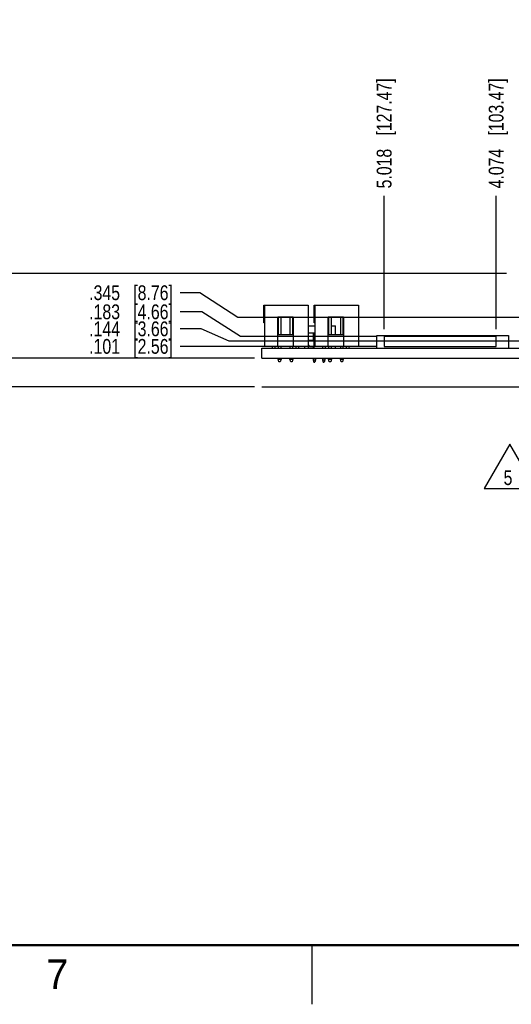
# Model space of a CAD drawing. Header units: inches. Extents: x 0 to 34, y 0 to 22.
# Tile 2 of 33: x 6 to 10.2, y 0 to 8.3. Entities that reach past the tile are written whole.
import ezdxf

# ---------------------------------------------------------------- set-up
doc = ezdxf.new("R2010")
doc.units = ezdxf.units.IN
doc.header["$LTSCALE"] = 1.87
doc.header["$MEASUREMENT"] = 0
doc.layers.get('0').update_dxf_attribs({"linetype": 'CONTINUOUS'})
doc.layers.add('DETAIL', color=7, linetype='CONTINUOUS')
doc.layers.add('DIMENSIONS', color=7, linetype='CONTINUOUS')
doc.styles.get("Standard").update_dxf_attribs({"font": 'txt', "width": 0.8})
doc.styles.add('TEXTSTYLE_2', font='txt')
doc.dimstyles.new('DIMSTYLE_1', dxfattribs={"dimtxt": 0.125, "dimasz": 0.18, "dimexe": 0.18, "dimexo": 0.0625, "dimgap": 0.09, "dimtad": 0, "dimtih": 1, "dimtoh": 1, "dimdec": 3, "dimzin": 4, "dimdsep": 46, "dimtxsty": 'STANDARD', "dimblk": '_FILLED', "dimblk1": '_FILLED', "dimblk2": '_FILLED', "dimcen": 0.09, "dimadec": 0, "dimazin": 0, "dimtp": 0.01, "dimtm": 0.01, "dimtfac": 1, "dimtdec": 3, "dimtofl": 0, "dimtmove": 0, "dimatfit": 3, "dimldrblk": '_FILLED', "dimfxl": 1, "dimtolj": 1, "dimtzin": 4, "dimarcsym": 0})
doc.dimstyles.new('DIMSTYLE_2', dxfattribs={"dimtxt": 0.125, "dimasz": 0.18, "dimexe": 0.18, "dimexo": 0.0625, "dimgap": 0.09, "dimtad": 0, "dimtih": 1, "dimtoh": 1, "dimdec": 3, "dimzin": 4, "dimdsep": 46, "dimtxsty": 'STANDARD', "dimblk": '_FILLED', "dimblk1": '_FILLED', "dimblk2": '_FILLED', "dimcen": 0.09, "dimadec": 0, "dimazin": 0, "dimtp": 0.01, "dimtm": 0.01, "dimtfac": 1, "dimtdec": 3, "dimtofl": 0, "dimtmove": 0, "dimatfit": 3, "dimldrblk": '_FILLED', "dimfxl": 1, "dimtolj": 1, "dimtzin": 4, "dimarcsym": 0})

# ---------------------------------------------------------------- blocks, each defined once
blk = doc.blocks.new('_FILLED')
at = {"color": 0, "linetype": 'BYBLOCK'}
blk.add_solid([(0, 0), (-1, 0.174), (-1, -0.174)], dxfattribs=at)
blk = doc.blocks.new('*D0')
at = {"layer": 'DIMENSIONS', "color": 2, "linetype": 'CONTINUOUS'}
for p, q in [((5.824, 6.5744), (5.6643, 6.5744)), ((5.824, 5.8139), (5.824, 6.5744)), ((10.1386, 6.1714), (5.699, 6.1714)), ((5.824, 6.1714), (5.824, 5.8139)), ((5.824, 5.4564), (5.824, 5.8139)), ((8.0115, 5.4564), (5.699, 5.4564))]:
    blk.add_line(p, q, dxfattribs=at)
at = {"layer": 'DIMENSIONS', "color": 2, "linetype": 'CONTINUOUS', "xscale": 0.18, "yscale": 0.18, "zscale": 0.18}
for p, rotation in [((5.824, 6.1714), 90), ((5.824, 5.4564), 270)]:
    blk.add_blockref('_FILLED', p, dxfattribs=dict(at, rotation=rotation))
at = {"layer": 'DIMENSIONS', "color": 2, "linetype": 'CONTINUOUS', "insert": (5.3018, 6.6369), "char_height": 0.125, "width": 0.7, "attachment_point": 3, "line_spacing_factor": 0.9}
blk.add_mtext('.715\\P[18.16]', dxfattribs=at)
blk = doc.blocks.new('*D1')
at = {"layer": 'DIMENSIONS', "color": 2, "linetype": 'CONTINUOUS'}
for p, q in [((5.824, 5.4564), (5.824, 5.8164)), ((8.0115, 5.4564), (5.699, 5.4564)), ((8.0115, 5.2144), (5.699, 5.2144)), ((5.824, 5.2144), (5.824, 4.772)), ((5.824, 4.772), (5.6853, 4.772))]:
    blk.add_line(p, q, dxfattribs=at)
at = {"layer": 'DIMENSIONS', "color": 2, "linetype": 'CONTINUOUS', "xscale": 0.18, "yscale": 0.18, "zscale": 0.18}
for p, rotation in [((5.824, 5.4564), 270), ((5.824, 5.2144), 90)]:
    blk.add_blockref('_FILLED', p, dxfattribs=dict(at, rotation=rotation))
at = {"layer": 'DIMENSIONS', "color": 2, "linetype": 'CONTINUOUS', "insert": (5.4228, 4.8345), "char_height": 0.125, "width": 0.6, "attachment_point": 3, "line_spacing_factor": 0.9}
blk.add_mtext('.242\\P[6.15]', dxfattribs=at)
blk = doc.blocks.new('*D5')
at = {"layer": 'DIMENSIONS', "color": 2, "linetype": 'CONTINUOUS'}
blk.add_line((10.0505, 5.7023), (10.0505, 6.8289), dxfattribs=at)
at = {"layer": 'DIMENSIONS', "color": 2, "linetype": 'CONTINUOUS', "insert": (9.988, 6.8914), "char_height": 0.125, "width": 1.425, "attachment_point": 1, "rotation": 90, "line_spacing_factor": 0.9}
blk.add_mtext('4.074{\\Ftxt.shx;\\W1.000000;\\H0.125000; }[103.47]', dxfattribs=at)
blk = doc.blocks.new('*D6')
at = {"layer": 'DIMENSIONS', "color": 2, "linetype": 'CONTINUOUS'}
blk.add_line((9.1056, 5.7023), (9.1056, 6.8289), dxfattribs=at)
at = {"layer": 'DIMENSIONS', "color": 2, "linetype": 'CONTINUOUS', "insert": (9.0431, 6.8914), "char_height": 0.125, "width": 1.425, "attachment_point": 1, "rotation": 90, "line_spacing_factor": 0.9}
blk.add_mtext('5.018{\\Ftxt.shx;\\W1.000000;\\H0.125000; }[127.47]', dxfattribs=at)
blk = doc.blocks.new('*D22')
at = {"layer": 'DIMENSIONS', "color": 2, "linetype": 'CONTINUOUS'}
for p, q in [((7.562, 5.7053), (7.3865, 5.7053)), ((7.7979, 5.6004), (7.562, 5.7053)), ((11.3232, 5.6004), (7.7979, 5.6004))]:
    blk.add_line(p, q, dxfattribs=at)
at = {"layer": 'DIMENSIONS', "color": 2, "linetype": 'CONTINUOUS', "insert": (7.324, 5.7678), "char_height": 0.125, "width": 1.125, "attachment_point": 3, "line_spacing_factor": 0.9}
blk.add_mtext('.144{\\Ftxt.shx;\\W1.000000;\\H0.125000; }[3.66]', dxfattribs=at)
blk = doc.blocks.new('*D23')
at = {"layer": 'DIMENSIONS', "color": 2, "linetype": 'CONTINUOUS'}
for p, q in [((7.5505, 6.0103), (7.3865, 6.0103)), ((7.8727, 5.8012), (7.5505, 6.0103)), ((11.3189, 5.8012), (7.8727, 5.8012))]:
    blk.add_line(p, q, dxfattribs=at)
at = {"layer": 'DIMENSIONS', "color": 2, "linetype": 'CONTINUOUS', "insert": (7.324, 6.0728), "char_height": 0.125, "width": 1.125, "attachment_point": 3, "line_spacing_factor": 0.9}
blk.add_mtext('.345{\\Ftxt.shx;\\W1.000000;\\H0.125000; }[8.76]', dxfattribs=at)
blk = doc.blocks.new('*D24')
at = {"layer": 'DIMENSIONS', "color": 2, "linetype": 'CONTINUOUS'}
for p, q in [((7.5677, 5.8492), (7.3865, 5.8492)), ((7.893, 5.6398), (7.5677, 5.8492)), ((9.0431, 5.6398), (7.893, 5.6398))]:
    blk.add_line(p, q, dxfattribs=at)
at = {"layer": 'DIMENSIONS', "color": 2, "linetype": 'CONTINUOUS', "insert": (7.324, 5.9117), "char_height": 0.125, "width": 1.125, "attachment_point": 3, "line_spacing_factor": 0.9}
blk.add_mtext('.183{\\Ftxt.shx;\\W1.000000;\\H0.125000; }[4.66]', dxfattribs=at)
blk = doc.blocks.new('*D25')
at = {"layer": 'DIMENSIONS', "color": 2, "linetype": 'CONTINUOUS'}
blk.add_line((9.0431, 5.5571), (7.3865, 5.5571), dxfattribs=at)
at = {"layer": 'DIMENSIONS', "color": 2, "linetype": 'CONTINUOUS', "insert": (7.324, 5.6196), "char_height": 0.125, "width": 1.125, "attachment_point": 3, "line_spacing_factor": 0.9}
blk.add_mtext('.101{\\Ftxt.shx;\\W1.000000;\\H0.125000; }[2.56]', dxfattribs=at)
blk = doc.blocks.new('FLAG_TRIANGLE_BL7', base_point=(10.229, 4.5449))
at = {"layer": 'DETAIL', "color": 2, "linetype": 'CONTINUOUS'}
for p, q in [((10.1652, 4.7322), (9.9489, 4.3576)), ((10.3815, 4.3576), (10.1652, 4.7322)), ((10.3291, 4.4484), (10.5091, 4.4484)), ((9.9489, 4.3576), (10.3815, 4.3576))]:
    blk.add_line(p, q, dxfattribs=at)
at = {"layer": 'DETAIL', "color": 2, "linetype": 'CONTINUOUS', "width": 0.8}
blk.add_text('5', height=0.125, dxfattribs=at).set_placement((10.1135, 4.3859))

msp = doc.modelspace()

# ---------------------------------------------------------------- linework, layer by layer
at = {"color": 7, "linetype": 'CONTINUOUS'}
for p, q in [((8.0909, 5.7564), (8.0909, 5.9064)), ((8.0909, 5.9064), (8.4639, 5.9064)), ((8.0989, 5.5564), (8.0989, 5.9064)), ((8.4639, 5.9064), (8.4639, 5.5564)), ((8.5159, 5.7564), (8.5159, 5.9064)), ((8.5159, 5.9064), (8.8889, 5.9064)), ((8.5239, 5.5564), (8.5239, 5.9064)), ((8.8889, 5.9064), (8.8889, 5.5564)), ((8.0989, 5.7564), (8.0909, 5.7564)), ((8.2089, 5.5564), (8.2089, 5.8064)), ((8.2089, 5.8064), (8.3389, 5.8064)), ((8.2114, 5.8064), (8.2114, 5.6564)), ((8.2364, 5.6564), (8.2364, 5.8064)), ((8.3114, 5.8064), (8.3114, 5.6564)), ((8.3364, 5.6564), (8.3364, 5.8064)), ((8.3389, 5.8064), (8.3389, 5.5564)), ((8.5239, 5.7564), (8.5159, 5.7564)), ((8.6339, 5.5564), (8.6339, 5.8064)), ((8.6339, 5.8064), (8.7639, 5.8064)), ((8.6364, 5.8064), (8.6364, 5.6564)), ((8.6614, 5.6564), (8.6614, 5.8064)), ((8.7364, 5.8064), (8.7364, 5.6564)), ((8.7614, 5.6564), (8.7614, 5.8064)), ((8.7639, 5.8064), (8.7639, 5.5564)), ((8.2089, 5.6564), (8.3389, 5.6564)), ((8.4639, 5.7314), (8.5239, 5.7314)), ((8.4674, 5.5414), (8.4674, 5.6714)), ((8.4674, 5.6714), (8.5161, 5.6714)), ((8.5069, 5.6714), (8.5069, 5.6064)), ((8.5161, 5.5414), (8.5161, 5.6714)), ((8.6339, 5.7314), (8.6364, 5.7314)), ((8.6339, 5.6714), (8.6364, 5.6714)), ((8.6339, 5.6564), (8.7639, 5.6564)), ((8.6614, 5.7314), (8.6948, 5.7314)), ((8.6948, 5.6564), (8.6948, 5.7314)), ((8.5161, 5.6064), (8.4674, 5.6064)), ((9.0455, 5.5414), (9.0455, 5.6477)), ((9.0455, 5.6477), (10.1558, 5.6477)), ((9.1056, 5.6398), (9.1056, 5.5571)), ((10.0505, 5.6398), (9.1056, 5.6398)), ((10.0505, 5.5571), (10.0505, 5.6398)), ((10.1558, 5.6477), (10.1558, 5.5414)), ((8.074, 5.4564), (8.074, 5.5414)), ((8.074, 5.5414), (14.124, 5.5414)), ((8.4639, 5.5564), (8.0989, 5.5564)), ((8.2114, 5.5564), (8.2114, 5.5414)), ((8.2364, 5.5414), (8.2364, 5.5564)), ((8.3114, 5.5564), (8.3114, 5.5414)), ((8.3364, 5.5414), (8.3364, 5.5564)), ((8.4374, 5.5414), (8.4374, 5.5564)), ((8.4674, 5.5664), (8.4774, 5.5564)), ((8.4774, 5.5564), (8.5161, 5.5564)), ((8.5069, 5.5564), (8.5069, 5.5414)), ((8.8889, 5.5564), (8.5239, 5.5564)), ((8.6053, 5.543), (8.6053, 5.5414)), ((8.6364, 5.5564), (8.6364, 5.5414)), ((8.6614, 5.5414), (8.6614, 5.5564)), ((8.6948, 5.5414), (8.6948, 5.5564)), ((8.7364, 5.5564), (8.7364, 5.5414)), ((8.7614, 5.5414), (8.7614, 5.5564)), ((9.1056, 5.5571), (10.0505, 5.5571)), ((8.074, 5.4564), (14.124, 5.4564)), ((8.2114, 5.4564), (8.2114, 5.4489)), ((8.2179, 5.4264), (8.2114, 5.4489)), ((8.2114, 5.4489), (8.2364, 5.4489)), ((8.2299, 5.4264), (8.2179, 5.4264)), ((8.2364, 5.4489), (8.2299, 5.4264)), ((8.2364, 5.4489), (8.2364, 5.4564)), ((8.3114, 5.4564), (8.3114, 5.4489)), ((8.3179, 5.4264), (8.3114, 5.4489)), ((8.3114, 5.4489), (8.3364, 5.4489)), ((8.3299, 5.4264), (8.3179, 5.4264)), ((8.3364, 5.4489), (8.3299, 5.4264)), ((8.3364, 5.4489), (8.3364, 5.4564)), ((8.5069, 5.4564), (8.5069, 5.4424)), ((8.5069, 5.4424), (8.5129, 5.4244)), ((8.5069, 5.4424), (8.5266, 5.4424)), ((8.5129, 5.4244), (8.5206, 5.4244)), ((8.5266, 5.4424), (8.5206, 5.4244)), ((8.5266, 5.4564), (8.5266, 5.4424)), ((8.5856, 5.4564), (8.5856, 5.4424)), ((8.5856, 5.4424), (8.5916, 5.4244)), ((8.5856, 5.4424), (8.6053, 5.4424)), ((8.5916, 5.4244), (8.5993, 5.4244)), ((8.6053, 5.4424), (8.5993, 5.4244)), ((8.6053, 5.4564), (8.6053, 5.4424)), ((8.6364, 5.4564), (8.6364, 5.4489)), ((8.6429, 5.4264), (8.6364, 5.4489)), ((8.6364, 5.4489), (8.6614, 5.4489)), ((8.6549, 5.4264), (8.6429, 5.4264)), ((8.6614, 5.4489), (8.6549, 5.4264)), ((8.6614, 5.4489), (8.6614, 5.4564)), ((8.7364, 5.4564), (8.7364, 5.4489)), ((8.7429, 5.4264), (8.7364, 5.4489)), ((8.7364, 5.4489), (8.7614, 5.4489)), ((8.7549, 5.4264), (8.7429, 5.4264)), ((8.7614, 5.4489), (8.7549, 5.4264)), ((8.7614, 5.4489), (8.7614, 5.4564))]:
    msp.add_line(p, q, dxfattribs=at)
at = {"color": 2, "linetype": 'CONTINUOUS'}
msp.add_line((8.5, 0), (8.5, 0.5), dxfattribs=at)
at = {"color": 7, "linetype": 'CONTINUOUS', "const_width": 0.02}
msp.add_lwpolyline([(0.5, 0.5), (33.5, 0.5)], dxfattribs=at)
at = {"color": 7, "linetype": 'CONTINUOUS'}
for centre, radius, end in [((8.1739, 5.5564), 0.015, 360), ((8.374, 5.5564), 0.0149, 359.96183), ((8.5989, 5.5564), 0.015, 360), ((8.799, 5.5564), 0.0149, 359.96183)]:
    msp.add_arc(centre, radius, 180, end, dxfattribs=at)
at = {"layer": 'DETAIL', "color": 8}
msp.add_line((8.074, 5.2144), (14.124, 5.2144), dxfattribs=at)

# ---------------------------------------------------------------- block references
at = {"layer": 'DETAIL', "color": 2, "linetype": 'CONTINUOUS'}
msp.add_blockref('FLAG_TRIANGLE_BL7', (10.229, 4.5449), dxfattribs=at)

# ---------------------------------------------------------------- texts
at = {"color": 2, "linetype": 'CONTINUOUS', "insert": (6.2553, 0.3787), "char_height": 0.25, "width": 0.25, "attachment_point": 1, "line_spacing_factor": 0.9, "style": 'TEXTSTYLE_2'}
msp.add_mtext('7', dxfattribs=at)

# ---------------------------------------------------------------- dimensions: what is measured, and where the dimension line sits
at = {"layer": 'DIMENSIONS', "color": 2, "linetype": 'CONTINUOUS'}
for feature_location, offset, dtype, origin, picture, middle in [((9.1056, 5.7023), (0, 1.1266), 1, (14.124, 5.6398), '*D6', (9.1056, 7.6039)), ((10.05046, 5.7023), (0, 1.12657), 1, (14.12401, 5.6398), '*D5', (10.05046, 7.60388)), ((11.3189, 5.8012), (-3.9324, 0.2091), 0, (11.3814, 5.4564), '*D23', (6.5115, 6.0103)), ((9.0431, 5.6398), (-1.6566, 0.2094), 0, (9.1056, 5.4564), '*D24', (6.5115, 5.8492)), ((11.3232, 5.6004), (-3.9367, 0.1049), 0, (11.3857, 5.4564), '*D22', (6.5115, 5.7053)), ((9.0431, 5.5571), (-1.6566, 0), 0, (9.1056, 5.4564), '*D25', (6.5115, 5.5571))]:
    dim = msp.add_ordinate_dim(feature_location=feature_location, offset=offset, dtype=dtype, origin=origin, dimstyle='DIMSTYLE_2', dxfattribs=at)
    dim.commit()
    dim.dimension.update_dxf_attribs({"geometry": picture, "text_midpoint": middle})
for base, p2, angle, picture, middle in [((5.824, 6.1714), (10.1386, 6.1714), 90, '*D0', (5.0018, 6.4807)), ((5.824, 5.2144), (8.0115, 5.2144), 270, '*D1', (5.0728, 4.6783))]:
    dim = msp.add_linear_dim(base=base, p1=(8.0115, 5.4564), p2=p2, angle=angle, dimstyle='DIMSTYLE_1', dxfattribs=at)
    dim.commit()
    dim.dimension.update_dxf_attribs({"geometry": picture, "text_midpoint": middle, "dimtype": 160})

doc.saveas('drawing.dxf')
